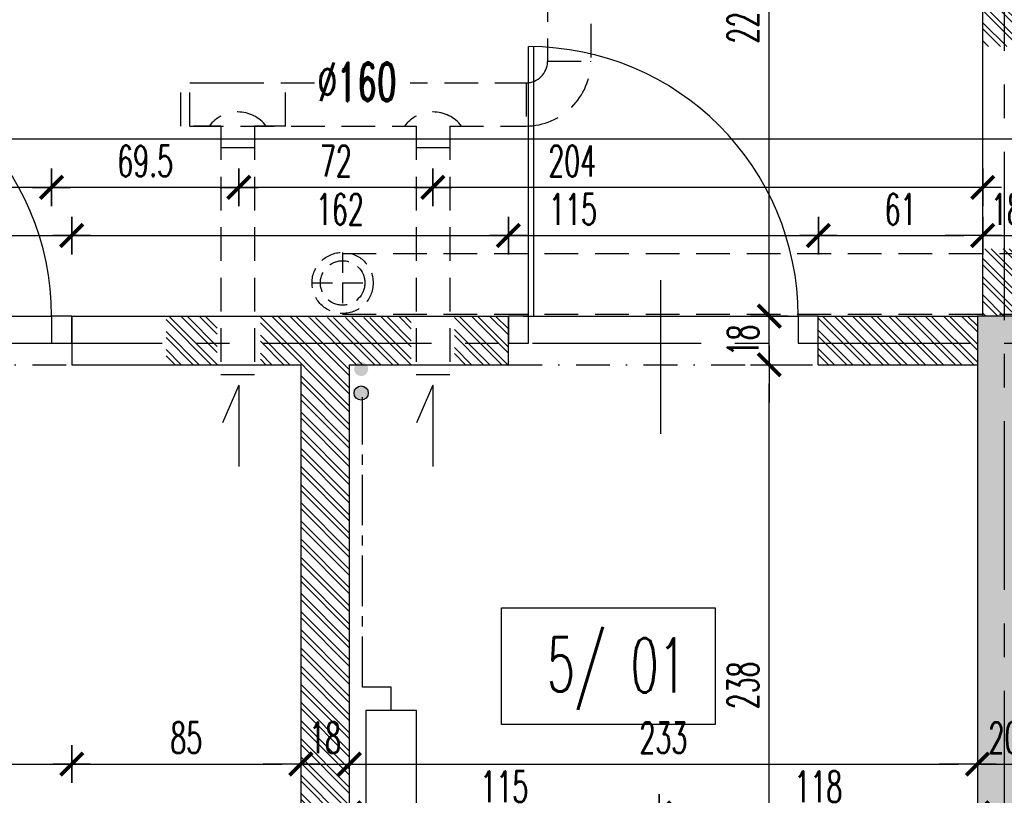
# Model space of a CAD drawing. Extents: x 41755 to 123924, y -112333 to 86187.
# Tile 169 of 256: x 100702 to 101067, y -17236 to -16948. Entities that reach past the tile are written whole.
import ezdxf
from ezdxf.enums import TextEntityAlignment as Align

# ---------------------------------------------------------------- set-up
doc = ezdxf.new("R2010")
doc.units = 0
doc.header["$LTSCALE"] = 50
for name, pattern in [('CENTER', [2, 1.25, -0.25, 0.25, -0.25]), ('DASHDOT', [1, 0.5, -0.25, 0, -0.25]), ('DASHED', [0.75, 0.5, -0.25]), ('DASHED2', [0.375, 0.25, -0.125])]:
    doc.linetypes.add(name, pattern=pattern)
doc.layers.get('0').update_dxf_attribs({"color": 101, "linetype": 'CONTINUOUS'})
doc.layers.add('0-pomoc', color=21, linetype='CONTINUOUS', plot=False)
for name, color, linetype in [('Drz---drzwi', 5, 'CONTINUOUS'), ('Ins-went', 141, 'CONTINUOUS'), ('Ins-wod', 4, 'CONTINUOUS'), ('Opis-pom', 6, 'CONTINUOUS'), ('Opis_pom_ramka', 6, 'CONTINUOUS'), ('Os-osie glowne', 1, 'CENTER'), ('Sc-beton', 7, 'CONTINUOUS'), ('Sc-beton-hatch', 86, 'CONTINUOUS'), ('Sc-cegla pustak', 42, 'CONTINUOUS'), ('Sc-cegla pustak-hatch', 8, 'CONTINUOUS'), ('Sc-nadproza kon', 5, 'DASHED2'), ('Wym-wew', 8, 'CONTINUOUS')]:
    doc.layers.add(name, color=color, linetype=linetype)
doc.styles.add('KA wymiar', font='romans.shx', dxfattribs={"width": 0.6})
doc.styles.add('wymiar', font='romand.shx', dxfattribs={"width": 0.6})
doc.dimstyles.new('KA wymiar', dxfattribs={"dimscale": 50, "dimtxt": 0.23, "dimasz": 0.14, "dimexe": 0, "dimexo": 0, "dimgap": 0.08, "dimtad": 1, "dimdec": 1, "dimrnd": 0.5, "dimzin": 9, "dimdsep": 46, "dimtxsty": 'KA wymiar', "dimblk1": 'UKOS', "dimblk2": 'UKOS', "dimsah": 1, "dimcen": 0.2, "dimse1": 1, "dimse2": 1, "dimclrd": 256, "dimclre": 256, "dimclrt": 2, "dimadec": 0, "dimazin": 0, "dimtfac": 1, "dimtdec": 1, "dimtix": 1, "dimtmove": 2, "dimatfit": 3, "dimldrblk": 'DOT', "dimfxl": 0, "dimtolj": 1, "dimtzin": 9, "dimarcsym": 0})
pattern_1 = [(135, (48983.4185, 565.478), (-3.36759605, -3.36759605), []), (135, (48983.4185, 567.723), (-3.36759605, -3.36759605), [])]

# ---------------------------------------------------------------- blocks, each defined once
blk = doc.blocks.new('_gfjkhgjhlhjk')
at = {"ltscale": 7}
for p, q in [((7.5, 10), (7.5, 110)), ((9.5, 10), (9.5, 109.98)), ((56.5, 23.36), (56.5, -33.64))]:
    blk.add_line(p, q, dxfattribs=at)
for points in [[(0, 0), (7.5, 0), (7.5, 10), (0, 10)], [(107.5, 0), (115, 0), (115, 10), (107.5, 10)]]:
    blk.add_lwpolyline(points, close=True, dxfattribs=at)
blk.add_lwpolyline([(5.5, 10), (107.5, 10)], dxfattribs=at)
blk.add_arc((7.5, 10), 100, 0, 90)
blk = doc.blocks.new('_GFKJGKJ')
at = {"linetype": 'DASHED', "ltscale": 0.3}
for p, q in [((0, 11.25), (0, -11.25)), ((-11.25, 0), (11.25, 0))]:
    blk.add_line(p, q, dxfattribs=at)
for radius in [11.34, 8.25]:
    blk.add_circle((0, 0), radius, dxfattribs=at)
blk = doc.blocks.new('UKOS')
at = {"color": 1}
blk.add_line((0, 1), (0, -1), dxfattribs=at)
at = {"color": 8}
blk.add_line((1, 0), (-1, 0), dxfattribs=at)
at = {"color": 1, "const_width": 0.2}
blk.add_lwpolyline([(0.599, 0.599), (-0.599, -0.599)], dxfattribs=at)
blk = doc.blocks.new('*D2603')
at = {"layer": 'Wym-wew', "lineweight": -2}
blk.add_line((100612.97, -17224.61), (100713.97, -17224.61), dxfattribs=at)
at = {"layer": 'Wym-wew', "lineweight": -2, "xscale": 7.000000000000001, "yscale": 7.000000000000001, "zscale": 7.000000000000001, "rotation": 180}
blk.add_blockref('UKOS', (100605.97, -17224.61), dxfattribs=at)
at = {"layer": 'Wym-wew', "lineweight": -2, "xscale": 7.000000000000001, "yscale": 7.000000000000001, "zscale": 7.000000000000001}
blk.add_blockref('UKOS', (100720.97, -17224.61), dxfattribs=at)
at = {"layer": 'Wym-wew', "color": 2, "insert": (100663.47, -17214.86), "char_height": 11.5, "attachment_point": 5, "style": 'KA wymiar'}
blk.add_mtext('\\A1;115', dxfattribs=at)
blk = doc.blocks.new('_Dot')
at = {"layer": '0-pomoc', "color": 0, "lineweight": -2}
blk.add_line((-0.5, 0), (-1, 0), dxfattribs=at)
at = {"layer": '0-pomoc', "color": 0, "const_width": 0.5}
blk.add_lwpolyline([(-0.25, 0, 1), (0.25, 0, 1)], format="xyb", close=True, dxfattribs=at)
blk = doc.blocks.new('*D2604')
at = {"layer": 'Wym-wew', "lineweight": -2}
blk.add_line((100727.97, -17224.61), (100798.97, -17224.61), dxfattribs=at)
at = {"layer": 'Wym-wew', "lineweight": -2, "xscale": 7.000000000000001, "yscale": 7.000000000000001, "zscale": 7.000000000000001, "rotation": 180}
blk.add_blockref('UKOS', (100720.97, -17224.61), dxfattribs=at)
at = {"layer": 'Wym-wew', "lineweight": -2, "xscale": 7.000000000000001, "yscale": 7.000000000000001, "zscale": 7.000000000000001}
blk.add_blockref('UKOS', (100805.97, -17224.61), dxfattribs=at)
at = {"layer": 'Wym-wew', "color": 2, "insert": (100763.47, -17214.86), "char_height": 11.5, "attachment_point": 5, "style": 'KA wymiar'}
blk.add_mtext('\\A1;85', dxfattribs=at)
blk = doc.blocks.new('*D2605')
at = {"layer": 'Wym-wew', "lineweight": -2}
for p, q in [((100798.97, -17224.61), (100791.97, -17224.61)), ((100805.97, -17224.61), (100823.97, -17224.61)), ((100830.97, -17224.61), (100837.97, -17224.61))]:
    blk.add_line(p, q, dxfattribs=at)
at = {"layer": 'Wym-wew', "lineweight": -2, "xscale": 7.000000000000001, "yscale": 7.000000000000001, "zscale": 7.000000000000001}
blk.add_blockref('UKOS', (100805.97, -17224.61), dxfattribs=at)
at = {"layer": 'Wym-wew', "lineweight": -2, "xscale": 7.000000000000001, "yscale": 7.000000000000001, "zscale": 7.000000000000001, "rotation": 180}
blk.add_blockref('UKOS', (100823.97, -17224.61), dxfattribs=at)
at = {"layer": 'Wym-wew', "color": 2, "insert": (100814.97, -17214.86), "char_height": 11.5, "attachment_point": 5, "style": 'KA wymiar'}
blk.add_mtext('\\A1;18', dxfattribs=at)
blk = doc.blocks.new('*D2606')
at = {"layer": 'Wym-wew', "lineweight": -2}
blk.add_line((100830.97, -17224.61), (101049.97, -17224.61), dxfattribs=at)
at = {"layer": 'Wym-wew', "lineweight": -2, "xscale": 7.000000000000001, "yscale": 7.000000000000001, "zscale": 7.000000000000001, "rotation": 180}
blk.add_blockref('UKOS', (100823.97, -17224.61), dxfattribs=at)
at = {"layer": 'Wym-wew', "lineweight": -2, "xscale": 7.000000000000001, "yscale": 7.000000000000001, "zscale": 7.000000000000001}
blk.add_blockref('UKOS', (101056.97, -17224.61), dxfattribs=at)
at = {"layer": 'Wym-wew', "color": 2, "insert": (100940.47, -17214.86), "char_height": 11.5, "attachment_point": 5, "style": 'KA wymiar'}
blk.add_mtext('\\A1;233', dxfattribs=at)
blk = doc.blocks.new('*D2607')
at = {"layer": 'Wym-wew', "lineweight": -2}
for p, q in [((101049.97, -17224.61), (101042.97, -17224.61)), ((101056.97, -17224.61), (101076.97, -17224.61)), ((101083.97, -17224.61), (101090.97, -17224.61))]:
    blk.add_line(p, q, dxfattribs=at)
at = {"layer": 'Wym-wew', "lineweight": -2, "xscale": 7.000000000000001, "yscale": 7.000000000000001, "zscale": 7.000000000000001}
blk.add_blockref('UKOS', (101056.97, -17224.61), dxfattribs=at)
at = {"layer": 'Wym-wew', "lineweight": -2, "xscale": 7.000000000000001, "yscale": 7.000000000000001, "zscale": 7.000000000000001, "rotation": 180}
blk.add_blockref('UKOS', (101076.97, -17224.61), dxfattribs=at)
at = {"layer": 'Wym-wew', "color": 2, "insert": (101066.97, -17214.86), "char_height": 11.5, "attachment_point": 5, "style": 'KA wymiar'}
blk.add_mtext('\\A1;20', dxfattribs=at)
blk = doc.blocks.new('*D2663')
at = {"layer": 'Wym-wew', "lineweight": -2}
blk.add_line((100612.97, -17028.53), (100713.97, -17028.53), dxfattribs=at)
at = {"layer": 'Wym-wew', "lineweight": -2, "xscale": 7.000000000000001, "yscale": 7.000000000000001, "zscale": 7.000000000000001, "rotation": 180}
blk.add_blockref('UKOS', (100605.97, -17028.53), dxfattribs=at)
at = {"layer": 'Wym-wew', "lineweight": -2, "xscale": 7.000000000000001, "yscale": 7.000000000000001, "zscale": 7.000000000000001}
blk.add_blockref('UKOS', (100720.97, -17028.53), dxfattribs=at)
at = {"layer": 'Wym-wew', "color": 2, "insert": (100629.16, -17018.78), "char_height": 11.5, "attachment_point": 5, "style": 'KA wymiar'}
blk.add_mtext('\\A1;115', dxfattribs=at)
blk = doc.blocks.new('*D2664')
at = {"layer": 'Wym-wew', "lineweight": -2}
blk.add_line((100889.97, -17028.53), (100990.97, -17028.53), dxfattribs=at)
at = {"layer": 'Wym-wew', "lineweight": -2, "xscale": 7.000000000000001, "yscale": 7.000000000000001, "zscale": 7.000000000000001, "rotation": 180}
blk.add_blockref('UKOS', (100882.97, -17028.53), dxfattribs=at)
at = {"layer": 'Wym-wew', "lineweight": -2, "xscale": 7.000000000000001, "yscale": 7.000000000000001, "zscale": 7.000000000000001}
blk.add_blockref('UKOS', (100997.97, -17028.53), dxfattribs=at)
at = {"layer": 'Wym-wew', "color": 2, "insert": (100906.99, -17018.78), "char_height": 11.5, "attachment_point": 5, "style": 'KA wymiar'}
blk.add_mtext('\\A1;115', dxfattribs=at)
blk = doc.blocks.new('*D2665')
at = {"layer": 'Wym-wew', "lineweight": -2}
blk.add_line((101004.97, -17028.53), (101051.97, -17028.53), dxfattribs=at)
at = {"layer": 'Wym-wew', "lineweight": -2, "xscale": 7.000000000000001, "yscale": 7.000000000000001, "zscale": 7.000000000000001, "rotation": 180}
blk.add_blockref('UKOS', (100997.97, -17028.53), dxfattribs=at)
at = {"layer": 'Wym-wew', "lineweight": -2, "xscale": 7.000000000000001, "yscale": 7.000000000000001, "zscale": 7.000000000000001}
blk.add_blockref('UKOS', (101058.97, -17028.53), dxfattribs=at)
at = {"layer": 'Wym-wew', "color": 2, "insert": (101028.47, -17018.78), "char_height": 11.5, "attachment_point": 5, "style": 'KA wymiar'}
blk.add_mtext('\\A1;61', dxfattribs=at)
blk = doc.blocks.new('*D2666')
at = {"layer": 'Wym-wew', "lineweight": -2}
for p, q in [((101051.97, -17028.53), (101044.97, -17028.53)), ((101058.97, -17028.53), (101076.97, -17028.53)), ((101083.97, -17028.53), (101090.97, -17028.53))]:
    blk.add_line(p, q, dxfattribs=at)
at = {"layer": 'Wym-wew', "lineweight": -2, "xscale": 7.000000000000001, "yscale": 7.000000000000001, "zscale": 7.000000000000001}
blk.add_blockref('UKOS', (101058.97, -17028.53), dxfattribs=at)
at = {"layer": 'Wym-wew', "lineweight": -2, "xscale": 7.000000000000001, "yscale": 7.000000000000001, "zscale": 7.000000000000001, "rotation": 180}
blk.add_blockref('UKOS', (101076.97, -17028.53), dxfattribs=at)
at = {"layer": 'Wym-wew', "color": 2, "insert": (101067.97, -17018.78), "char_height": 11.5, "attachment_point": 5, "style": 'KA wymiar'}
blk.add_mtext('\\A1;18', dxfattribs=at)
blk = doc.blocks.new('*D2668')
at = {"layer": 'Wym-wew', "lineweight": -2}
blk.add_line((99933.97, -16992.67), (101069.97, -16992.67), dxfattribs=at)
at = {"layer": 'Wym-wew', "lineweight": -2, "xscale": 7.000000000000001, "yscale": 7.000000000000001, "zscale": 7.000000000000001, "rotation": 180}
blk.add_blockref('UKOS', (99926.97, -16992.67), dxfattribs=at)
at = {"layer": 'Wym-wew', "lineweight": -2, "xscale": 7.000000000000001, "yscale": 7.000000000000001, "zscale": 7.000000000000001}
blk.add_blockref('UKOS', (101076.97, -16992.67), dxfattribs=at)
at = {"layer": 'Wym-wew', "color": 2, "insert": (100501.97, -16982.92), "char_height": 11.5, "attachment_point": 5, "style": 'KA wymiar'}
blk.add_mtext('\\A1;1150', dxfattribs=at)
blk = doc.blocks.new('_opis_pom_metka')
at = {"layer": 'Opis_pom_ramka'}
blk.add_lwpolyline([(-33.13, 0), (32.87, 0), (32.87, -36), (-33.13, -36)], close=True, dxfattribs=at)
at = {"style": 'KA wymiar', "width": 0.6}
blk.add_attdef('KO/', text='', height=16.8, dxfattribs=at).set_placement((3.45, -25.87), align=Align.RIGHT)
blk.add_attdef('NR', (3.8, -26.16), '', height=16.8, dxfattribs=at)
blk = doc.blocks.new('_vxkdjhgkljhkgjhk')
for q in [(14.01, 6.02), (30.24, 0)]:
    blk.add_line((0, 0), q)
blk = doc.blocks.new('*D2808')
at = {"layer": 'Wym-wew', "lineweight": -2}
blk.add_line((100727.97, -17028.53), (100875.97, -17028.53), dxfattribs=at)
at = {"layer": 'Wym-wew', "lineweight": -2, "xscale": 7.000000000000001, "yscale": 7.000000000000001, "zscale": 7.000000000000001, "rotation": 180}
blk.add_blockref('UKOS', (100720.97, -17028.53), dxfattribs=at)
at = {"layer": 'Wym-wew', "lineweight": -2, "xscale": 7.000000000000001, "yscale": 7.000000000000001, "zscale": 7.000000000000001}
blk.add_blockref('UKOS', (100882.97, -17028.53), dxfattribs=at)
at = {"layer": 'Wym-wew', "color": 2, "insert": (100820.45, -17018.78), "char_height": 11.5, "attachment_point": 5, "style": 'KA wymiar'}
blk.add_mtext('\\A1;162', dxfattribs=at)
blk = doc.blocks.new('*D2809')
at = {"layer": 'Wym-wew', "lineweight": -2}
blk.add_line((101051.97, -17010.65), (100861.97, -17010.65), dxfattribs=at)
at = {"layer": 'Wym-wew', "lineweight": -2, "xscale": 7.000000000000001, "yscale": 7.000000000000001, "zscale": 7.000000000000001, "rotation": 180}
blk.add_blockref('UKOS', (100854.97, -17010.65), dxfattribs=at)
at = {"layer": 'Wym-wew', "lineweight": -2, "xscale": 7.000000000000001, "yscale": 7.000000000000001, "zscale": 7.000000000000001}
blk.add_blockref('UKOS', (101058.97, -17010.65), dxfattribs=at)
at = {"layer": 'Wym-wew', "color": 2, "insert": (100906.65, -17000.9), "char_height": 11.5, "attachment_point": 5, "style": 'KA wymiar'}
blk.add_mtext('\\A1;204', dxfattribs=at)
blk = doc.blocks.new('*D2810')
at = {"layer": 'Wym-wew', "lineweight": -2}
blk.add_line((100847.97, -17010.65), (100789.97, -17010.65), dxfattribs=at)
at = {"layer": 'Wym-wew', "lineweight": -2, "xscale": 7.000000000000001, "yscale": 7.000000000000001, "zscale": 7.000000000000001, "rotation": 180}
blk.add_blockref('UKOS', (100782.97, -17010.65), dxfattribs=at)
at = {"layer": 'Wym-wew', "lineweight": -2, "xscale": 7.000000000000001, "yscale": 7.000000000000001, "zscale": 7.000000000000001}
blk.add_blockref('UKOS', (100854.97, -17010.65), dxfattribs=at)
at = {"layer": 'Wym-wew', "color": 2, "insert": (100818.97, -17000.9), "char_height": 11.5, "attachment_point": 5, "style": 'KA wymiar'}
blk.add_mtext('\\A1;72', dxfattribs=at)
blk = doc.blocks.new('*D2811')
at = {"layer": 'Wym-wew', "lineweight": -2}
blk.add_line((100775.97, -17010.65), (100720.47, -17010.65), dxfattribs=at)
at = {"layer": 'Wym-wew', "lineweight": -2, "xscale": 7.000000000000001, "yscale": 7.000000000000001, "zscale": 7.000000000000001, "rotation": 180}
blk.add_blockref('UKOS', (100713.47, -17010.65), dxfattribs=at)
at = {"layer": 'Wym-wew', "lineweight": -2, "xscale": 7.000000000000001, "yscale": 7.000000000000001, "zscale": 7.000000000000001}
blk.add_blockref('UKOS', (100782.97, -17010.65), dxfattribs=at)
at = {"layer": 'Wym-wew', "color": 2, "insert": (100748.22, -17000.9), "char_height": 11.5, "attachment_point": 5, "style": 'KA wymiar'}
blk.add_mtext('\\A1;69.5', dxfattribs=at)
blk = doc.blocks.new('*D2812')
at = {"layer": 'Wym-wew', "lineweight": -2}
blk.add_line((100706.47, -17010.65), (100625.47, -17010.65), dxfattribs=at)
at = {"layer": 'Wym-wew', "lineweight": -2, "xscale": 7.000000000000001, "yscale": 7.000000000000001, "zscale": 7.000000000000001, "rotation": 180}
blk.add_blockref('UKOS', (100618.47, -17010.65), dxfattribs=at)
at = {"layer": 'Wym-wew', "lineweight": -2, "xscale": 7.000000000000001, "yscale": 7.000000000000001, "zscale": 7.000000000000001}
blk.add_blockref('UKOS', (100713.47, -17010.65), dxfattribs=at)
at = {"layer": 'Wym-wew', "color": 2, "insert": (100665.97, -17000.9), "char_height": 11.5, "attachment_point": 5, "style": 'KA wymiar'}
blk.add_mtext('\\A1;95', dxfattribs=at)
blk = doc.blocks.new('*D2824')
at = {"layer": 'Wym-wew', "lineweight": -2}
blk.add_line((100931.97, -17242.76), (100830.97, -17242.76), dxfattribs=at)
at = {"layer": 'Wym-wew', "lineweight": -2, "xscale": 7.000000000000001, "yscale": 7.000000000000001, "zscale": 7.000000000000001, "rotation": 180}
blk.add_blockref('UKOS', (100823.97, -17242.76), dxfattribs=at)
at = {"layer": 'Wym-wew', "lineweight": -2, "xscale": 7.000000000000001, "yscale": 7.000000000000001, "zscale": 7.000000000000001}
blk.add_blockref('UKOS', (100938.97, -17242.76), dxfattribs=at)
at = {"layer": 'Wym-wew', "color": 2, "insert": (100881.47, -17233.01), "char_height": 11.5, "attachment_point": 5, "style": 'KA wymiar'}
blk.add_mtext('\\A1;115', dxfattribs=at)
blk = doc.blocks.new('*D2826')
at = {"layer": 'Wym-wew', "lineweight": -2}
blk.add_line((100945.97, -17242.76), (101049.97, -17242.76), dxfattribs=at)
at = {"layer": 'Wym-wew', "lineweight": -2, "xscale": 7.000000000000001, "yscale": 7.000000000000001, "zscale": 7.000000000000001, "rotation": 180}
blk.add_blockref('UKOS', (100938.97, -17242.76), dxfattribs=at)
at = {"layer": 'Wym-wew', "lineweight": -2, "xscale": 7.000000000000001, "yscale": 7.000000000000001, "zscale": 7.000000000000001}
blk.add_blockref('UKOS', (101056.97, -17242.76), dxfattribs=at)
at = {"layer": 'Wym-wew', "color": 2, "insert": (100997.97, -17233.01), "char_height": 11.5, "attachment_point": 5, "style": 'KA wymiar'}
blk.add_mtext('\\A1;118', dxfattribs=at)
blk = doc.blocks.new('*D2828')
at = {"layer": 'Wym-wew', "lineweight": -2}
blk.add_line((100979.78, -17307.44), (100979.78, -17083.44), dxfattribs=at)
at = {"layer": 'Wym-wew', "lineweight": -2, "xscale": 7.000000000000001, "yscale": 7.000000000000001, "zscale": 7.000000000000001}
for p, rotation in [((100979.78, -17076.44), 90), ((100979.78, -17314.44), 270)]:
    blk.add_blockref('UKOS', p, dxfattribs=dict(at, rotation=rotation))
at = {"layer": 'Wym-wew', "color": 2, "insert": (100970.03, -17195.44), "char_height": 11.5, "attachment_point": 5, "rotation": 90, "style": 'KA wymiar'}
blk.add_mtext('\\A1;238', dxfattribs=at)
blk = doc.blocks.new('*D2829')
at = {"layer": 'Wym-wew', "lineweight": -2}
for p, q in [((100979.78, -17051.44), (100979.78, -17044.44)), ((100979.78, -17076.44), (100979.78, -17058.44)), ((100979.78, -17083.44), (100979.78, -17090.44))]:
    blk.add_line(p, q, dxfattribs=at)
at = {"layer": 'Wym-wew', "lineweight": -2, "xscale": 7.000000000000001, "yscale": 7.000000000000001, "zscale": 7.000000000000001}
for p, rotation in [((100979.78, -17058.44), 270), ((100979.78, -17076.44), 90)]:
    blk.add_blockref('UKOS', p, dxfattribs=dict(at, rotation=rotation))
at = {"layer": 'Wym-wew', "color": 2, "insert": (100970.03, -17067.44), "char_height": 11.5, "attachment_point": 5, "rotation": 90, "style": 'KA wymiar'}
blk.add_mtext('\\A1;18', dxfattribs=at)
blk = doc.blocks.new('*D2830')
at = {"layer": 'Wym-wew', "lineweight": -2}
blk.add_line((100979.78, -17051.44), (100979.78, -16845.44), dxfattribs=at)
at = {"layer": 'Wym-wew', "lineweight": -2, "xscale": 7.000000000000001, "yscale": 7.000000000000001, "zscale": 7.000000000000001}
for p, rotation in [((100979.78, -16838.44), 90), ((100979.78, -17058.44), 270)]:
    blk.add_blockref('UKOS', p, dxfattribs=dict(at, rotation=rotation))
at = {"layer": 'Wym-wew', "color": 2, "insert": (100970.03, -16948.44), "char_height": 11.5, "attachment_point": 5, "rotation": 90, "style": 'KA wymiar'}
blk.add_mtext('\\A1;220', dxfattribs=at)

msp = doc.modelspace()

# ---------------------------------------------------------------- hatches: boundary and pattern name
at = {"layer": 'Ins-went'}
h = msp.add_hatch(color=256, dxfattribs=at)
h.paths.add_polyline_path([(100830.98, -17078.037, 1), (100825.729, -17078.037, 1)])
h.paths.add_polyline_path([(100825.729, -17086.964, 1), (100830.98, -17086.964, 1)])
at = {"layer": 'Sc-beton-hatch'}
h = msp.add_hatch(dxfattribs=at)
h.set_pattern_fill('ANSI33', color=256, style=0)
h.set_pattern_definition([(45, (48983.4185, 565.478), (-4.49012806, 4.49012806), []), (45, (48987.9087, 565.478), (-4.49012806, 4.49012806), [3.175, -1.5875])])
h.paths.add_polyline_path([(101329.03, -17372.44), (101066.966, -17372.44), (101066.966, -17382.44), (101329.03, -17382.44)])
h.paths.add_polyline_path([(101329.03, -17362.44), (101076.966, -17362.44), (101076.966, -17359.44), (101066.966, -17359.44), (101066.966, -17372.44), (101329.03, -17372.44)])
h.paths.add_polyline_path([(101076.966, -17068.44), (101066.966, -17068.44), (101066.966, -17334.44), (101076.966, -17334.44)])
h.paths.add_polyline_path([(101066.966, -17068.44), (101056.966, -17068.44), (101056.966, -17334.44), (101066.966, -17334.44)])
h.paths.add_polyline_path([(101076.966, -17058.44), (101066.966, -17058.44), (101066.966, -17068.44), (101076.966, -17068.44)])
h.paths.add_polyline_path([(101066.966, -17058.44), (101056.966, -17058.44), (101056.966, -17068.44), (101066.966, -17068.44)])
h.paths.add_polyline_path([(101597.966, -17372.44), (101329.03, -17372.44), (101329.03, -17382.44), (101597.966, -17382.44)])
h.paths.add_polyline_path([(101597.966, -17362.44), (101329.03, -17362.44), (101329.03, -17372.44), (101597.966, -17372.44)])
h.paths.add_polyline_path([(101881.966, -17372.44), (101597.966, -17372.44), (101597.966, -17382.44), (101881.966, -17382.44)])
h.paths.add_polyline_path([(101881.966, -17362.44), (101597.966, -17362.44), (101597.966, -17372.44), (101881.966, -17372.44)])
h.paths.add_polyline_path([(102200.966, -17372.44), (101881.966, -17372.44), (101881.966, -17382.44), (102200.966, -17382.44)])
h.paths.add_polyline_path([(102200.966, -17362.44), (101881.966, -17362.44), (101881.966, -17372.44), (102200.966, -17372.44)])
at = {"layer": 'Sc-cegla pustak-hatch'}
h = msp.add_hatch(dxfattribs=at)
h.set_pattern_fill('ANSI32', color=256, scale=0.5, angle=90, style=0)
h.set_pattern_definition(pattern_1)
h.paths.add_polyline_path([(101076.966, -16838.44), (101066.966, -16838.44), (101066.966, -16846.616), (101076.966, -16846.616)])
h.paths.add_polyline_path([(101066.966, -16838.44), (101058.966, -16838.44), (101058.966, -16846.616), (101066.966, -16846.616)])
h.paths.add_polyline_path([(101066.966, -16846.616), (101058.966, -16846.616), (101058.966, -16856.677), (101066.966, -16856.68)])
h.paths.add_polyline_path([(101076.966, -16846.616), (101066.966, -16846.616), (101066.966, -16856.68), (101076.966, -16856.685)])
h.paths.add_polyline_path([(101076.966, -16856.685), (101066.966, -16856.68), (101066.966, -16861.156), (101076.966, -16861.156)])
h.paths.add_polyline_path([(101066.966, -16856.68), (101058.966, -16856.677), (101058.966, -16861.156), (101066.966, -16861.156)])
h.paths.add_polyline_path([(101066.966, -16861.156), (101058.966, -16861.156), (101058.966, -16892.44), (101066.966, -16892.44)])
h.paths.add_polyline_path([(101076.966, -16861.156), (101066.966, -16861.156), (101066.966, -16892.44), (101076.966, -16892.44)])
h.paths.add_polyline_path([(101076.966, -16892.44), (101066.966, -16892.44), (101066.966, -16902.51), (101076.966, -16902.51)])
h.paths.add_polyline_path([(101066.966, -16892.44), (101058.966, -16892.44), (101058.966, -16902.51), (101066.966, -16902.51)])
h.paths.add_polyline_path([(101066.966, -16902.51), (101058.966, -16902.51), (101058.966, -16958.44), (101066.966, -16958.44)])
h.paths.add_polyline_path([(101076.966, -16902.51), (101066.966, -16902.51), (101066.966, -16958.44), (101076.966, -16958.44)])
h.paths.add_polyline_path([(101076.966, -17035.19), (101066.966, -17035.19), (101066.966, -17057.69), (101076.966, -17057.69)])
h.paths.add_polyline_path([(101066.966, -17035.19), (101058.966, -17035.19), (101058.966, -17057.69), (101066.966, -17057.69)])
h.paths.add_polyline_path([(101066.966, -17033.44), (101058.966, -17033.44), (101058.966, -17035.19), (101066.966, -17035.19)])
h.paths.add_polyline_path([(101076.966, -17033.44), (101066.966, -17033.44), (101066.966, -17035.19), (101076.966, -17035.19)])
h.paths.add_polyline_path([(101076.966, -17057.69), (101066.966, -17057.69), (101066.966, -17058.44), (101076.966, -17058.44)])
h.paths.add_polyline_path([(101066.966, -17057.69), (101058.966, -17057.69), (101058.966, -17058.44), (101066.966, -17058.44)])
h.paths.add_polyline_path([(101059.998, -16860.858), (101075.934, -16860.858), (101075.934, -16878.108), (101059.998, -16878.108)], flags=9)
h = msp.add_hatch(dxfattribs=at)
h.set_pattern_fill('ANSI32', color=256, scale=0.5, angle=90, style=0)
h.set_pattern_definition(pattern_1)
h.paths.add_polyline_path([(100882.966, -17068.44), (100862.966, -17068.44), (100862.966, -17076.44), (100882.966, -17076.44)])
h.paths.add_polyline_path([(100882.966, -17058.44), (100862.966, -17058.44), (100862.966, -17068.44), (100882.966, -17068.44)])
h.paths.add_polyline_path([(100846.966, -17058.44), (100833.966, -17058.44), (100833.966, -17058.928), (100808.966, -17058.928), (100808.966, -17058.44), (100790.966, -17058.44), (100790.966, -17068.44), (100846.966, -17068.44)])
h.paths.add_polyline_path([(100846.966, -17068.44), (100790.966, -17068.44), (100790.966, -17076.44), (100805.966, -17076.44), (100805.966, -17334.44), (100823.966, -17334.44), (100823.966, -17076.44), (100831.966, -17076.44), (100846.966, -17076.44)])
h.paths.add_polyline_path([(100774.966, -17068.44), (100755.966, -17068.44), (100755.966, -17076.44), (100774.966, -17076.44)])
h.paths.add_polyline_path([(100774.966, -17058.44), (100755.966, -17058.44), (100755.966, -17068.44), (100774.966, -17068.44)])
h.paths.add_polyline_path([(100823.966, -17356.44), (100805.966, -17356.44), (100805.966, -17362.44), (100823.966, -17362.44)])
h.paths.add_polyline_path([(100806.998, -17206.235), (100822.934, -17206.235), (100822.934, -17223.485), (100806.998, -17223.485)], flags=24)
h = msp.add_hatch(dxfattribs=at)
h.set_pattern_fill('ANSI32', color=256, scale=0.5, angle=90, style=0)
h.set_pattern_definition(pattern_1)
h.paths.add_polyline_path([(100997.966, -17068.44), (100997.966, -17076.44), (101056.966, -17076.44), (101056.966, -17068.44)])
h.paths.add_polyline_path([(101056.966, -17068.44), (101056.966, -17058.44), (100997.966, -17058.44), (100997.966, -17068.44)])

# ---------------------------------------------------------------- linework, layer by layer
at = {"layer": 'Ins-went', "linetype": 'DASHED', "ltscale": 0.5}
for p, q in [((100897.52, -16805.436), (100897.52, -16963.889)), ((100913.52, -16931.216), (100913.52, -16963.889)), ((100761.457, -16987.936), (100761.457, -16971.936)), ((100780.349, -16971.936), (100764.828, -16971.936)), ((100811, -16971.936), (100764.828, -16971.936)), ((100890.466, -16971.936), (100846.593, -16971.936)), ((100764.828, -16987.936), (100848.779, -16987.936)), ((100776.328, -16987.936), (100766.12, -16987.936)), ((100776.328, -16987.936), (100776.328, -17076.44)), ((100800.328, -16987.936), (100788.828, -16987.936)), ((100788.828, -16987.936), (100788.828, -17076.44)), ((100848.779, -16987.936), (100848.779, -17076.44)), ((100861.279, -16987.936), (100861.279, -17076.44)), ((100861.279, -16987.936), (100889.52, -16987.936))]:
    msp.add_line(p, q, dxfattribs=at)
at = {"layer": 'Ins-went'}
for p, q in [((100830.133, -17204.805), (100830.133, -17284.805)), ((100848.833, -17204.805), (100830.133, -17204.805)), ((100848.833, -17284.805), (100848.833, -17204.805))]:
    msp.add_line(p, q, dxfattribs=at)
at = {"layer": 'Ins-went', "linetype": 'DASHED', "ltscale": 0.5}
for points in [[(100897.52, -16963.889), (100913.52, -16963.889)], [(100764.828, -16987.936), (100764.828, -16971.936)], [(100800.328, -16987.936), (100800.328, -16971.936)], [(100889.52, -16971.889), (100889.52, -16987.889)], [(100788.828, -16995.936), (100776.328, -16995.936)], [(100861.279, -16995.936), (100848.779, -16995.936)], [(100776.328, -17080.14), (100788.828, -17080.14)], [(100848.779, -17080.14), (100861.279, -17080.14)]]:
    msp.add_lwpolyline(points, dxfattribs=at)
at = {"layer": 'Ins-went', "linetype": 'CENTER', "ltscale": 0.3}
msp.add_lwpolyline([(100839.541, -17204.58), (100839.541, -17196.047), (100828.864, -17196.047), (100828.864, -17088.44), (100828.864, -17088.44)], dxfattribs=at)
at = {"layer": 'Ins-went'}
msp.add_circle((100828.355, -17086.964), 2.626, dxfattribs=at)
at = {"layer": 'Ins-went', "linetype": 'DASHED', "ltscale": 0.5}
for centre, radius, start, end in [((100889.52, -16963.889), 8, 270, 0), ((100889.52, -16963.889), 24, 270, 0), ((100782.578, -16995.936), 13.269, 37.07794, 142.92206), ((100855.029, -16995.936), 13.269, 37.07794, 142.92206)]:
    msp.add_arc(centre, radius, start, end, dxfattribs=at)
at = {"layer": 'Ins-wod', "linetype": 'DASHED2'}
for points in [[(100821.419, -17035.19), (101100.466, -17035.19)], [(100821.419, -17057.69), (101077.966, -17057.69)]]:
    msp.add_lwpolyline(points, dxfattribs=at)
at = {"layer": 'Os-osie glowne'}
for points in [[(101066.966, -15997.44), (101066.966, -17560.331)], [(99691.966, -17068.44), (102917.643, -17068.44)]]:
    msp.add_lwpolyline(points, dxfattribs=at)
at = {"layer": 'Sc-beton'}
for points in [[(101076.966, -17058.44), (101056.966, -17058.44)], [(101056.966, -17058.44), (101056.966, -17362.44)]]:
    msp.add_lwpolyline(points, dxfattribs=at)
at = {"layer": 'Sc-cegla pustak'}
for points in [[(101058.966, -17058.44), (101058.966, -16838.44)], [(100720.966, -17058.44), (100882.966, -17058.44)], [(100720.966, -17058.44), (100720.966, -17076.44)], [(100882.966, -17076.44), (100882.966, -17058.44)], [(100997.966, -17058.44), (101056.966, -17058.44)], [(100997.966, -17076.44), (100997.966, -17058.44)], [(100720.966, -17076.44), (100805.966, -17076.44)], [(100805.966, -17076.44), (100805.966, -17362.44)], [(100823.966, -17076.44), (100823.966, -17362.44)], [(100823.966, -17076.44), (100882.966, -17076.44)], [(100997.966, -17076.44), (101056.966, -17076.44)]]:
    msp.add_lwpolyline(points, dxfattribs=at)
at = {"layer": 'Sc-nadproza kon', "linetype": 'DASHDOT', "ltscale": 0.5}
for points in [[(100605.966, -17076.44), (100720.966, -17076.44)], [(100882.966, -17076.44), (100997.966, -17076.44)]]:
    msp.add_lwpolyline(points, dxfattribs=at)

# ---------------------------------------------------------------- block references
at = {"layer": 'Drz---drzwi'}
for p in [(100605.966, -17068.44), (100882.966, -17068.44)]:
    msp.add_blockref('_gfjkhgjhlhjk', p, dxfattribs=at)
at = {"layer": 'Ins-went', "xscale": -1, "rotation": 89.99999999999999}
for p in [(100782.966, -17084.038), (100854.966, -17084.038)]:
    msp.add_blockref('_vxkdjhgkljhkgjhk', p, dxfattribs=at)
at = {"layer": 'Ins-wod'}
msp.add_blockref('_GFKJGKJ', (100821.466, -17046.104), dxfattribs=at)
at = {"layer": 'Opis-pom'}
ref = msp.add_blockref('_opis_pom_metka', (100920.221, -17166.699), dxfattribs=dict(at, xscale=1.2, yscale=1.2, zscale=1.2))
ref.add_attrib('KO/', '5/', dxfattribs={"layer": '0', "height": 20.16, "style": 'KA wymiar', "width": 0.6}).set_placement((100919.054, -17197.741), align=Align.RIGHT)
ref.add_attrib('NR', '01', (100928.331, -17198.097), dxfattribs={"layer": '0', "height": 20.16, "style": 'KA wymiar', "width": 0.6})

# ---------------------------------------------------------------- texts
at = {"layer": 'Ins-went', "style": 'wymiar', "width": 0.6}
msp.add_text('%%c160', height=14.3131, rotation=359.94143, dxfattribs=at).set_placement((100812.127, -16978.649, 0))

# ---------------------------------------------------------------- dimensions: what is measured, and where the dimension line sits
at = {"layer": 'Wym-wew'}
for base, p1, p2, picture, middle in [((100979.779, -16838.44), (101072.016, -17058.44), (101072.016, -16838.44), '*D2830', (100970.029, -16948.44)), ((100979.779, -17058.44), (101013.516, -17076.44), (101072.016, -17058.44), '*D2829', (100970.029, -17067.44)), ((100979.779, -17076.44), (100989.354, -17314.44), (101013.516, -17076.44), '*D2828', (100970.029, -17195.44))]:
    dim = msp.add_linear_dim(base=base, p1=p1, p2=p2, angle=90, dimstyle='KA wymiar', override={"dimscale": 100, "dimtxt": 0.115, "dimasz": 0.07, "dimgap": 0.04, "dimdec": 2, "dimpost": '\\X', "dimtdec": 2}, dxfattribs=at)
    dim.commit()
    dim.dimension.update_dxf_attribs({"geometry": picture, "text_midpoint": middle})
for base, p1, p2, picture, middle in [((101076.966, -16992.668), (99926.966, -16971.174), (101076.966, -17127.174), '*D2668', (100501.966, -16982.918)), ((100618.466, -17010.653), (100713.466, -17067.44), (100618.466, -17067.44), '*D2812', (100665.966, -17000.903)), ((100713.466, -17010.653), (100782.966, -17067.44), (100713.466, -17067.44), '*D2811', (100748.216, -17000.903)), ((100782.966, -17010.653), (100854.966, -17058.44), (100782.966, -17067.44), '*D2810', (100818.966, -17000.903)), ((101058.966, -17028.533), (100997.966, -17076.44), (101058.966, -17058.44), '*D2665', (101028.466, -17018.783)), ((101076.966, -17028.533), (101058.966, -17058.44), (101076.966, -17068.44), '*D2666', (101067.966, -17018.783)), ((101076.966, -17224.61), (101056.966, -17076.44), (101076.966, -17058.44), '*D2607', (101066.966, -17214.86)), ((100720.966, -17224.61), (100605.966, -17076.44), (100720.966, -17076.44), '*D2603', (100663.466, -17214.86)), ((100805.966, -17224.61), (100720.966, -17076.44), (100805.966, -17076.44), '*D2604', (100763.466, -17214.86)), ((100823.966, -17224.61), (100805.966, -17076.44), (100823.966, -17076.44), '*D2605', (100814.966, -17214.86)), ((101056.966, -17224.61), (100823.966, -17076.44), (101056.966, -17076.44), '*D2606', (100940.466, -17214.86)), ((100823.966, -17242.763), (100938.966, -17228.274), (100823.966, -17228.274), '*D2824', (100881.466, -17233.013)), ((101056.966, -17242.763), (100938.966, -17228.274), (101056.966, -17269.001), '*D2826', (100997.966, -17233.013))]:
    dim = msp.add_linear_dim(base=base, p1=p1, p2=p2, dimstyle='KA wymiar', override={"dimscale": 100, "dimtxt": 0.115, "dimasz": 0.07, "dimgap": 0.04, "dimdec": 2, "dimpost": '\\X', "dimtdec": 2}, dxfattribs=at)
    dim.commit()
    dim.dimension.update_dxf_attribs({"geometry": picture, "text_midpoint": middle})
for base, p1, p2, picture, middle in [((100854.966, -17010.653), (101058.966, -17058.44), (100854.966, -17058.44), '*D2809', (100906.646, -17000.903)), ((100720.966, -17028.533), (100605.966, -17058.44), (100720.966, -17069.028), '*D2663', (100629.163, -17018.783)), ((100882.966, -17028.533), (100720.966, -17069.028), (100882.966, -17076.44), '*D2808', (100820.452, -17018.783)), ((100997.966, -17028.533), (100882.966, -17076.44), (100997.966, -17076.44), '*D2664', (100906.989, -17018.783))]:
    dim = msp.add_linear_dim(base=base, p1=p1, p2=p2, dimstyle='KA wymiar', override={"dimscale": 100, "dimtxt": 0.115, "dimasz": 0.07, "dimgap": 0.04, "dimdec": 2, "dimpost": '\\X', "dimtdec": 2}, dxfattribs=at)
    dim.commit()
    dim.dimension.update_dxf_attribs({"geometry": picture, "text_midpoint": middle, "dimtype": 160})

doc.saveas('drawing.dxf')
